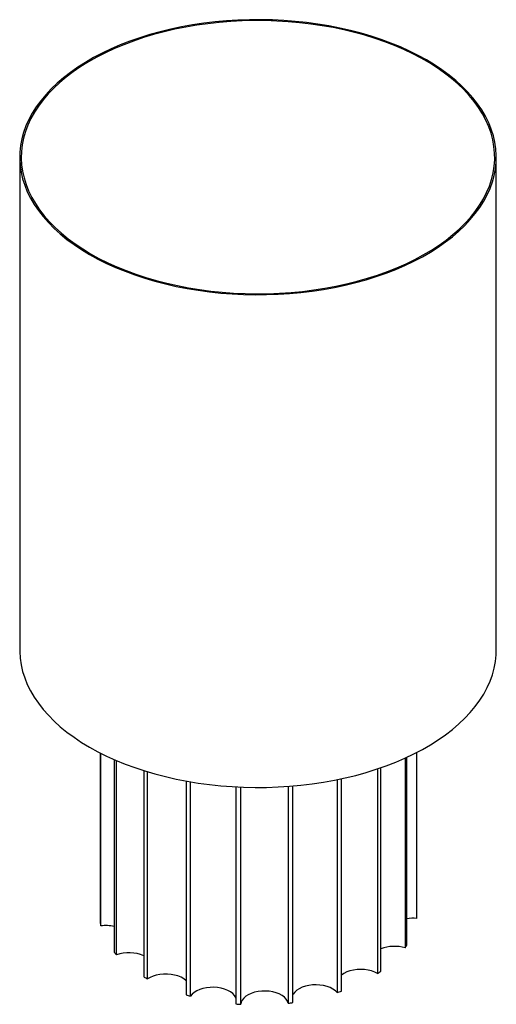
# Paper-space layout '_Isométrica' of a CAD drawing. Header units: millimetres. Extents: x -150 to 150, y -57 to 563.
import ezdxf

# ---------------------------------------------------------------- set-up
doc = ezdxf.new("R2010")
doc.units = ezdxf.units.MM

psp = doc.layouts.new('_Isométrica')

# ---------------------------------------------------------------- linework, layer by layer
at = {"color": 7, "linetype": 'Continuous', "lineweight": 25}
for p, q in [((-150, 476.05), (-150, 165.77)), ((150, 165.77), (150, 476.05)), ((-99.41, 100.92), (-99.41, -6.27)), ((-99.03, -8.01), (-99.03, 100.73)), ((99.84, 101.14), (99.84, -3.26)), ((99.97, -1.51), (99.97, 101.21)), ((-90.5, 96.71), (-90.5, -24.56)), ((-89.16, -26.14), (-89.16, 96.13)), ((92.6, 97.64), (92.6, -21.8)), ((93.7, -20.16), (93.7, 98.15)), ((-71.78, 89.73), (-71.78, -40.19)), ((-69.63, -41.44), (-69.63, 89.07)), ((75.32, 90.88), (75.32, -37.98)), ((77.28, -36.64), (77.28, 91.55)), ((-45.28, 83.21), (-45.28, -51.47)), ((-42.55, -52.24), (-42.55, 82.73)), ((49.88, 84.1), (49.88, -50.04)), ((52.49, -49.14), (52.49, 84.65)), ((-13.88, 79.54), (-13.88, -57.17)), ((-10.86, -57.39), (-10.86, 79.4)), ((19.03, 79.87), (19.03, -56.67)), ((22.01, -56.31), (22.01, 80.11))]:
    psp.add_line(p, q, dxfattribs=at)
at = {"color": 7, "linetype": 'Continuous', "lineweight": 25, "flags": 128}
for points in [[(-106.07, 414.82), (-100.82, 411.93), (-95.33, 409.2), (-89.63, 406.62), (-83.71, 404.2), (-77.6, 401.95), (-71.31, 399.87), (-64.85, 397.97), (-58.24, 396.25), (-51.49, 394.72), (-44.63, 393.38), (-37.65, 392.23), (-30.6, 391.28), (-23.47, 390.52), (-16.28, 389.97), (-9.06, 389.62), (-1.81, 389.46), (5.44, 389.52), (12.67, 389.77), (19.88, 390.22), (27.04, 390.88), (34.13, 391.73), (41.15, 392.78), (48.07, 394.03), (54.88, 395.46), (61.56, 397.09), (68.1, 398.9), (74.48, 400.89), (80.68, 403.05), (86.7, 405.39), (92.51, 407.89), (98.1, 410.55), (103.47, 413.36), (108.6, 416.32), (113.47, 419.42), (118.08, 422.65), (122.41, 426), (126.45, 429.48), (130.2, 433.06), (133.65, 436.74), (136.78, 440.51), (139.6, 444.37), (142.09, 448.3), (144.24, 452.29), (146.06, 456.35), (147.54, 460.44), (148.68, 464.58), (149.46, 468.74), (149.9, 472.91), (149.99, 477.1), (149.73, 481.28), (149.11, 485.45), (148.15, 489.6), (146.85, 493.71), (145.2, 497.79), (143.21, 501.81), (140.88, 505.78), (138.23, 509.67), (135.26, 513.49), (131.97, 517.22), (128.37, 520.85), (124.47, 524.38), (120.28, 527.79), (115.81, 531.09), (111.07, 534.25), (106.07, 537.28), (100.82, 540.17), (95.33, 542.91), (89.63, 545.49), (83.71, 547.91), (77.6, 550.16), (71.31, 552.23), (64.85, 554.13), (58.24, 555.85), (51.49, 557.38), (44.63, 558.72), (37.65, 559.87), (30.6, 560.82), (23.47, 561.58), (16.28, 562.13), (9.06, 562.49), (1.81, 562.64), (-5.44, 562.59), (-12.67, 562.34), (-19.88, 561.88), (-27.04, 561.23), (-34.13, 560.37), (-41.15, 559.32), (-48.07, 558.08), (-54.88, 556.64), (-61.56, 555.02), (-68.1, 553.21), (-74.48, 551.22), (-80.68, 549.05), (-86.7, 546.72), (-92.51, 544.22), (-98.1, 541.56), (-103.47, 538.74), (-108.6, 535.78), (-113.47, 532.69), (-118.08, 529.46), (-122.41, 526.1), (-126.45, 522.63), (-130.2, 519.05), (-133.65, 515.36), (-136.78, 511.59), (-139.6, 507.73), (-142.09, 503.8), (-144.24, 499.81), (-146.06, 495.76), (-147.54, 491.66), (-148.68, 487.53), (-149.46, 483.37), (-149.9, 479.19), (-149.99, 475.01), (-149.73, 470.82), (-149.11, 466.65), (-148.15, 462.51), (-146.85, 458.39), (-145.2, 454.31), (-143.21, 450.29), (-140.88, 446.33), (-138.23, 442.43), (-135.26, 438.61), (-131.97, 434.89), (-128.37, 431.25), (-124.47, 427.73), (-120.28, 424.31), (-115.81, 421.02), (-111.07, 417.85), (-106.07, 414.82)], [(-105.36, 415.23), (-100.1, 412.34), (-94.61, 409.6), (-88.9, 407.02), (-82.97, 404.6), (-76.84, 402.36), (-70.54, 400.29), (-64.06, 398.39), (-57.44, 396.68), (-50.68, 395.16), (-43.79, 393.84), (-36.81, 392.7), (-29.74, 391.77), (-22.59, 391.03), (-15.39, 390.5), (-8.16, 390.16), (-0.91, 390.04), (6.35, 390.11), (13.59, 390.39), (20.8, 390.88), (27.96, 391.56), (35.05, 392.45), (42.06, 393.53), (48.97, 394.81), (55.76, 396.29), (62.42, 397.95), (68.93, 399.79), (75.28, 401.82), (81.46, 404.03), (87.43, 406.4), (93.2, 408.94), (98.75, 411.64), (104.07, 414.49), (109.14, 417.49), (113.95, 420.63), (118.49, 423.9), (122.74, 427.29), (126.71, 430.8), (130.38, 434.41), (133.73, 438.13), (136.77, 441.93), (139.49, 445.81), (141.87, 449.77), (143.92, 453.79), (145.63, 457.86), (146.99, 461.98), (148, 466.12), (148.67, 470.3), (148.98, 474.48), (148.93, 478.67), (148.53, 482.85), (147.78, 487.02), (146.68, 491.16), (145.24, 495.26), (143.44, 499.32), (141.31, 503.33), (138.84, 507.27), (136.04, 511.13), (132.92, 514.92), (129.49, 518.61), (125.75, 522.19), (121.71, 525.67), (117.38, 529.04), (112.77, 532.27), (107.89, 535.37), (102.76, 538.34), (97.39, 541.15), (91.78, 543.81), (85.96, 546.31), (79.93, 548.64), (73.71, 550.8), (67.32, 552.79), (60.77, 554.59), (54.07, 556.2), (47.25, 557.63), (40.31, 558.86), (33.28, 559.89), (26.17, 560.73), (19, 561.37), (11.78, 561.8), (4.54, 562.03), (-2.72, 562.05), (-9.97, 561.87), (-17.2, 561.49), (-24.38, 560.91), (-31.51, 560.12), (-38.56, 559.14), (-45.53, 557.95), (-52.38, 556.58), (-59.11, 555.01), (-65.7, 553.25), (-72.13, 551.32), (-78.39, 549.2), (-84.47, 546.91), (-90.35, 544.45), (-96.01, 541.83), (-101.44, 539.05), (-106.63, 536.13), (-111.57, 533.06), (-116.25, 529.86), (-120.65, 526.53), (-124.76, 523.07), (-128.58, 519.51), (-132.09, 515.85), (-135.29, 512.09), (-138.17, 508.24), (-140.72, 504.32), (-142.94, 500.33), (-144.82, 496.28), (-146.35, 492.19), (-147.54, 488.06), (-148.38, 483.9), (-148.86, 479.72), (-149, 475.53), (-148.78, 471.34), (-148.2, 467.16), (-147.28, 463.01), (-146, 458.89), (-144.38, 454.8), (-142.42, 450.77), (-140.12, 446.8), (-137.48, 442.89), (-134.52, 439.07), (-131.25, 435.33), (-127.66, 431.69), (-123.76, 428.15), (-119.58, 424.73), (-115.11, 421.43), (-110.36, 418.26), (-105.36, 415.23)], [(-150, 165.77), (-149.99, 164.72), (-149.73, 160.54), (-149.11, 156.37), (-148.15, 152.22), (-146.85, 148.1), (-145.2, 144.03), (-143.21, 140), (-140.88, 136.04), (-138.23, 132.15), (-135.26, 128.33), (-131.97, 124.6), (-128.37, 120.97), (-124.47, 117.44), (-120.28, 114.03), (-115.81, 110.73), (-111.07, 107.57), (-106.07, 104.54)], [(-106.07, 104.54), (-100.82, 101.65), (-95.33, 98.91), (-89.63, 96.33), (-83.71, 93.91), (-77.6, 91.66), (-71.31, 89.58), (-64.85, 87.68), (-58.24, 85.97), (-51.49, 84.43), (-44.63, 83.09), (-37.65, 81.95), (-30.6, 80.99), (-23.47, 80.24), (-16.28, 79.68), (-9.06, 79.33), (-1.81, 79.18), (5.44, 79.23), (12.67, 79.48), (19.88, 79.94), (27.04, 80.59), (34.13, 81.44), (41.15, 82.5), (48.07, 83.74), (54.88, 85.18), (61.56, 86.8), (68.1, 88.61), (74.48, 90.6), (80.68, 92.77), (86.7, 95.1), (92.51, 97.6), (98.1, 100.26), (103.47, 103.07), (108.6, 106.03), (113.47, 109.13), (118.08, 112.36), (122.41, 115.72), (126.45, 119.19), (130.2, 122.77), (133.65, 126.45), (136.78, 130.23), (139.6, 134.08), (142.09, 138.01), (144.24, 142.01), (146.06, 146.06), (147.54, 150.16), (148.68, 154.29), (149.46, 158.45), (149.9, 162.63), (150, 165.77)], [(75.32, -37.98), (73.53, -37.08), (71.53, -36.36), (69.36, -35.83), (67.07, -35.51), (64.72, -35.39), (62.36, -35.49), (60.07, -35.8), (57.88, -36.32), (55.87, -37.02), (54.07, -37.9), (52.53, -38.94), (52.49, -38.97)], [(-45.28, -42.49), (-45.38, -42.4), (-46.78, -41.31), (-48.46, -40.35), (-50.38, -39.56), (-52.49, -38.95), (-54.74, -38.54), (-57.07, -38.34), (-59.43, -38.36), (-61.76, -38.58), (-64, -39.02), (-66.09, -39.65), (-67.98, -40.46), (-69.63, -41.44)], [(-13.88, -53.49), (-14.03, -53.12), (-14.81, -51.83), (-15.93, -50.63), (-17.36, -49.55), (-19.07, -48.61), (-21.01, -47.84), (-23.14, -47.25), (-25.4, -46.86), (-27.74, -46.68), (-30.09, -46.72), (-32.41, -46.96), (-34.64, -47.42), (-36.71, -48.07), (-38.58, -48.9), (-40.2, -49.89), (-41.54, -51.01), (-42.55, -52.24)], [(19.03, -56.67), (18.57, -55.34), (17.76, -54.06), (16.61, -52.87), (15.15, -51.8), (13.41, -50.88), (11.45, -50.12), (9.31, -49.55), (7.04, -49.18), (4.69, -49.03), (2.34, -49.08), (0.02, -49.35), (-2.19, -49.83), (-4.24, -50.5), (-6.09, -51.34), (-7.69, -52.35), (-8.99, -53.48), (-9.97, -54.72), (-10.59, -56.03), (-10.86, -57.39)], [(49.88, -50.04), (48.69, -48.86), (47.2, -47.8), (45.44, -46.89), (43.46, -46.16), (41.3, -45.61), (39.02, -45.26), (36.67, -45.12), (34.32, -45.2), (32.01, -45.49), (29.82, -45.99), (27.78, -46.67), (25.96, -47.54), (24.39, -48.55), (23.12, -49.7), (22.17, -50.95), (22.01, -51.25)]]:
    psp.add_lwpolyline(points, dxfattribs=at)
at = {"color": 7, "linetype": 'Continuous', "lineweight": 25}
for centre, radius, start, end in [((97.87, -28.77), 25.59, 85.58939, 99.38292), ((66.5, 0.01), 33.5, 354.39802, 357.40596), ((-65.15, 0.22), 34.87, 190.72014, 193.64873), ((-95.85, -33.19), 25.37, 77.82165, 97.20604), ((-48.34, 9.78), 54.37, 219.1703, 221.34821), ((85.94, -45.08), 24.21, 74.03492, 110.93739), ((53.9, 5.55), 47.38, 324.75076, 327.13802), ((-81.44, -48.82), 23.96, 66.22478, 108.80291), ((29.62, 31.17), 82.88, 303.45627, 305.10059), ((-23.57, 40.83), 94.28, 239.2482, 240.75718), ((8.94, 73.21), 129.87, 288.37321, 289.59208), ((-5.65, 83.74), 140.9, 253.66274, 254.81714), ((-0.13, 112.85), 170.57, 265.37601, 266.39231), ((0.58, 108.27), 165.97, 276.38427, 277.41926)]:
    psp.add_arc(centre, radius, start, end, dxfattribs=at)

doc.saveas('drawing.dxf')
